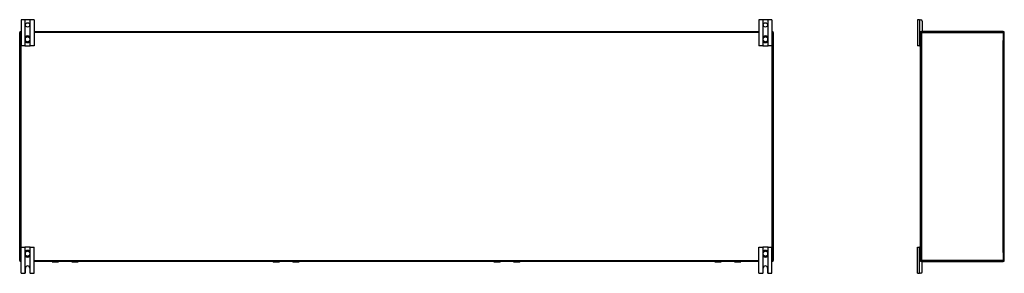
# Model space of a CAD drawing. Header units: inches. Extents: x 16 to 384, y 34 to 179.
# Tile 3 of 12: x 16 to 110, y 95 to 119. Entities that reach past the tile are written whole.
import ezdxf

# ---------------------------------------------------------------- set-up
doc = ezdxf.new("R2010")
doc.units = ezdxf.units.IN
doc.header["$MEASUREMENT"] = 0
doc.layers.add('Visible Edges(ANSI)', color=7, linetype='Continuous', lineweight=25)
doc.layers.add('Visible Tangent Edges(ANSI)', color=7, linetype='Continuous', lineweight=25)

msp = doc.modelspace()

# ---------------------------------------------------------------- linework, layer by layer
at = {"layer": 'Visible Edges(ANSI)'}
for p, q in [((16.008, 119.198), (15.635, 119.198)), ((15.635, 119.198), (15.635, 116.698)), ((16.039, 119.198), (16.008, 119.198)), ((16.481, 119.198), (16.039, 119.198)), ((16.512, 119.198), (16.481, 119.198)), ((16.885, 119.198), (16.512, 119.198)), ((16.885, 119.198), (16.885, 116.698)), ((86.508, 119.198), (86.135, 119.198)), ((86.135, 119.198), (86.135, 116.698)), ((86.539, 119.198), (86.508, 119.198)), ((86.981, 119.198), (86.539, 119.198)), ((87.012, 119.198), (86.981, 119.198)), ((87.385, 119.198), (87.012, 119.198)), ((87.385, 119.198), (87.385, 116.698)), ((101.475, 119.198), (101.288, 119.198)), ((101.288, 119.198), (101.288, 116.698)), ((101.475, 119.198), (101.582, 119.198)), ((101.738, 119.042), (101.738, 118.104)), ((15.51, 96.172), (15.51, 117.974)), ((15.609, 118.073), (15.635, 118.073)), ((16.885, 118.073), (86.135, 118.073)), ((87.385, 118.073), (87.411, 118.073)), ((87.51, 117.974), (87.51, 96.172)), ((101.58, 117.974), (101.58, 118.042)), ((101.58, 96.172), (101.58, 117.974)), ((101.611, 118.073), (101.679, 118.073)), ((109.481, 118.073), (101.679, 118.073)), ((109.58, 96.172), (109.58, 117.974)), ((16.008, 116.698), (15.635, 116.698)), ((16.008, 116.698), (16.039, 116.698)), ((16.024, 117.434), (16.024, 117.395)), ((16.024, 117.395), (16.024, 117.25)), ((16.024, 117.25), (16.024, 117.212)), ((16.039, 116.698), (16.481, 116.698)), ((16.481, 116.698), (16.512, 116.698)), ((16.496, 117.395), (16.496, 117.434)), ((16.496, 117.25), (16.496, 117.395)), ((16.496, 117.212), (16.496, 117.25)), ((16.885, 116.698), (16.512, 116.698)), ((86.508, 116.698), (86.135, 116.698)), ((86.508, 116.698), (86.539, 116.698)), ((86.524, 117.434), (86.524, 117.395)), ((86.524, 117.395), (86.524, 117.25)), ((86.524, 117.25), (86.524, 117.212)), ((86.539, 116.698), (86.981, 116.698)), ((86.981, 116.698), (87.012, 116.698)), ((86.996, 117.395), (86.996, 117.434)), ((86.996, 117.25), (86.996, 117.395)), ((86.996, 117.212), (86.996, 117.25)), ((87.385, 116.698), (87.012, 116.698)), ((101.475, 116.698), (101.288, 116.698)), ((101.475, 116.698), (101.549, 116.698)), ((101.58, 116.698), (101.549, 116.698)), ((15.635, 97.448), (16.008, 97.448)), ((15.635, 94.948), (15.635, 97.448)), ((16.039, 97.448), (16.008, 97.448)), ((16.024, 96.934), (16.024, 96.895)), ((16.024, 96.895), (16.024, 96.75)), ((16.481, 97.448), (16.039, 97.448)), ((16.512, 97.448), (16.481, 97.448)), ((16.496, 96.895), (16.496, 96.934)), ((16.496, 96.75), (16.496, 96.895)), ((16.512, 97.448), (16.885, 97.448)), ((16.885, 94.948), (16.885, 97.448)), ((86.135, 97.448), (86.508, 97.448)), ((86.135, 94.948), (86.135, 97.448)), ((86.539, 97.448), (86.508, 97.448)), ((86.524, 96.934), (86.524, 96.895)), ((86.524, 96.895), (86.524, 96.75)), ((86.981, 97.448), (86.539, 97.448)), ((87.012, 97.448), (86.981, 97.448)), ((86.996, 96.895), (86.996, 96.934)), ((86.996, 96.75), (86.996, 96.895)), ((87.012, 97.448), (87.385, 97.448)), ((87.385, 94.948), (87.385, 97.448)), ((101.288, 97.448), (101.475, 97.448)), ((101.288, 94.948), (101.288, 97.448)), ((101.549, 97.448), (101.475, 97.448)), ((101.549, 97.448), (101.58, 97.448)), ((15.635, 96.073), (15.609, 96.073)), ((16.024, 96.75), (16.024, 96.712)), ((16.496, 96.712), (16.496, 96.75)), ((86.135, 96.073), (16.885, 96.073)), ((18.628, 96.055), (19.213, 96.055)), ((19.228, 96.073), (19.228, 96.071)), ((20.488, 96.071), (20.488, 96.073)), ((20.504, 96.055), (21.089, 96.055)), ((39.729, 96.055), (40.314, 96.055)), ((40.329, 96.073), (40.329, 96.071)), ((41.589, 96.071), (41.589, 96.073)), ((41.605, 96.055), (42.19, 96.055)), ((60.83, 96.055), (61.415, 96.055)), ((61.43, 96.073), (61.43, 96.071)), ((62.69, 96.071), (62.69, 96.073)), ((62.706, 96.055), (63.291, 96.055)), ((81.931, 96.055), (82.516, 96.055)), ((82.531, 96.073), (82.531, 96.071)), ((83.791, 96.071), (83.791, 96.073)), ((83.807, 96.055), (84.392, 96.055)), ((86.524, 96.75), (86.524, 96.712)), ((86.996, 96.712), (86.996, 96.75)), ((87.411, 96.073), (87.385, 96.073)), ((101.58, 96.104), (101.58, 96.172)), ((101.679, 96.073), (101.611, 96.073)), ((101.679, 96.073), (109.481, 96.073)), ((101.738, 95.104), (101.738, 96.042)), ((16.057, 95.01), (16.057, 95.448)), ((16.463, 95.448), (16.463, 95.01)), ((86.557, 95.01), (86.557, 95.448)), ((86.963, 95.448), (86.963, 95.01)), ((15.635, 94.948), (15.995, 94.948)), ((16.525, 94.948), (16.885, 94.948)), ((86.135, 94.948), (86.495, 94.948)), ((87.025, 94.948), (87.385, 94.948)), ((101.288, 94.948), (101.475, 94.948)), ((101.582, 94.948), (101.475, 94.948))]:
    msp.add_line(p, q, dxfattribs=at)
at = {"layer": 'Visible Edges(ANSI)', "flags": 128}
for points in [[(16.155, 117.62), (16.145, 117.616), (16.136, 117.612), (16.127, 117.608), (16.118, 117.602), (16.11, 117.597), (16.101, 117.591), (16.094, 117.585), (16.086, 117.578), (16.079, 117.571), (16.072, 117.564), (16.066, 117.556), (16.06, 117.548), (16.054, 117.539), (16.049, 117.531), (16.044, 117.522), (16.04, 117.513), (16.036, 117.504), (16.033, 117.494), (16.03, 117.484), (16.028, 117.475), (16.026, 117.465), (16.025, 117.454), (16.024, 117.444), (16.024, 117.434)], [(16.496, 117.434), (16.496, 117.444), (16.495, 117.454), (16.494, 117.465), (16.492, 117.475), (16.49, 117.484), (16.487, 117.494), (16.483, 117.504), (16.48, 117.513), (16.475, 117.522), (16.471, 117.531), (16.465, 117.539), (16.46, 117.548), (16.454, 117.556), (16.447, 117.564), (16.441, 117.571), (16.433, 117.578), (16.426, 117.585), (16.418, 117.591), (16.41, 117.597), (16.401, 117.602), (16.393, 117.608), (16.383, 117.612), (16.374, 117.616), (16.365, 117.62)], [(86.655, 117.62), (86.645, 117.616), (86.636, 117.612), (86.627, 117.608), (86.618, 117.602), (86.61, 117.597), (86.601, 117.591), (86.594, 117.585), (86.586, 117.578), (86.579, 117.571), (86.572, 117.564), (86.566, 117.556), (86.56, 117.548), (86.554, 117.539), (86.549, 117.531), (86.544, 117.522), (86.54, 117.513), (86.536, 117.504), (86.533, 117.494), (86.53, 117.484), (86.528, 117.475), (86.526, 117.465), (86.525, 117.454), (86.524, 117.444), (86.524, 117.434)], [(86.996, 117.434), (86.996, 117.444), (86.995, 117.454), (86.994, 117.465), (86.992, 117.475), (86.99, 117.484), (86.987, 117.494), (86.983, 117.504), (86.98, 117.513), (86.975, 117.522), (86.971, 117.531), (86.965, 117.539), (86.96, 117.548), (86.954, 117.556), (86.947, 117.564), (86.941, 117.571), (86.933, 117.578), (86.926, 117.585), (86.918, 117.591), (86.91, 117.597), (86.901, 117.602), (86.893, 117.608), (86.883, 117.612), (86.874, 117.616), (86.865, 117.62)], [(16.024, 117.212), (16.024, 117.201), (16.025, 117.191), (16.026, 117.181), (16.028, 117.171), (16.03, 117.162), (16.033, 117.152), (16.036, 117.142), (16.04, 117.133), (16.044, 117.124), (16.049, 117.115), (16.054, 117.107), (16.059, 117.098), (16.065, 117.09), (16.072, 117.082), (16.079, 117.075), (16.086, 117.068), (16.093, 117.061), (16.101, 117.055), (16.11, 117.049), (16.118, 117.043), (16.127, 117.038), (16.136, 117.034), (16.145, 117.03), (16.155, 117.026)], [(16.365, 117.026), (16.374, 117.03), (16.384, 117.034), (16.393, 117.038), (16.401, 117.043), (16.41, 117.049), (16.418, 117.055), (16.426, 117.061), (16.434, 117.068), (16.441, 117.075), (16.448, 117.082), (16.454, 117.09), (16.46, 117.098), (16.466, 117.107), (16.471, 117.115), (16.475, 117.124), (16.48, 117.133), (16.483, 117.142), (16.487, 117.152), (16.49, 117.162), (16.492, 117.171), (16.494, 117.181), (16.495, 117.191), (16.496, 117.201), (16.496, 117.212)], [(86.524, 117.212), (86.524, 117.201), (86.525, 117.191), (86.526, 117.181), (86.528, 117.171), (86.53, 117.162), (86.533, 117.152), (86.536, 117.142), (86.54, 117.133), (86.544, 117.124), (86.549, 117.115), (86.554, 117.107), (86.559, 117.098), (86.565, 117.09), (86.572, 117.082), (86.579, 117.075), (86.586, 117.068), (86.593, 117.061), (86.601, 117.055), (86.61, 117.049), (86.618, 117.043), (86.627, 117.038), (86.636, 117.034), (86.645, 117.03), (86.655, 117.026)], [(86.865, 117.026), (86.874, 117.03), (86.884, 117.034), (86.893, 117.038), (86.901, 117.043), (86.91, 117.049), (86.918, 117.055), (86.926, 117.061), (86.934, 117.068), (86.941, 117.075), (86.948, 117.082), (86.954, 117.09), (86.96, 117.098), (86.966, 117.107), (86.971, 117.115), (86.975, 117.124), (86.98, 117.133), (86.983, 117.142), (86.987, 117.152), (86.99, 117.162), (86.992, 117.171), (86.994, 117.181), (86.995, 117.191), (86.996, 117.201), (86.996, 117.212)], [(16.155, 97.12), (16.145, 97.116), (16.136, 97.112), (16.127, 97.107), (16.118, 97.102), (16.109, 97.097), (16.101, 97.091), (16.093, 97.085), (16.086, 97.078), (16.079, 97.071), (16.072, 97.063), (16.065, 97.056), (16.059, 97.048), (16.054, 97.039), (16.049, 97.031), (16.044, 97.022), (16.04, 97.013), (16.036, 97.003), (16.033, 96.994), (16.03, 96.984), (16.028, 96.974), (16.026, 96.964), (16.025, 96.954), (16.024, 96.944), (16.024, 96.934)], [(16.496, 96.934), (16.496, 96.944), (16.495, 96.954), (16.494, 96.964), (16.492, 96.974), (16.49, 96.984), (16.487, 96.994), (16.483, 97.003), (16.48, 97.013), (16.475, 97.022), (16.471, 97.031), (16.466, 97.039), (16.46, 97.048), (16.454, 97.056), (16.448, 97.063), (16.441, 97.071), (16.434, 97.078), (16.426, 97.085), (16.418, 97.091), (16.41, 97.097), (16.401, 97.102), (16.393, 97.107), (16.384, 97.112), (16.374, 97.116), (16.365, 97.12)], [(86.655, 97.12), (86.645, 97.116), (86.636, 97.112), (86.627, 97.107), (86.618, 97.102), (86.609, 97.097), (86.601, 97.091), (86.593, 97.085), (86.586, 97.078), (86.579, 97.071), (86.572, 97.063), (86.565, 97.056), (86.559, 97.048), (86.554, 97.039), (86.549, 97.031), (86.544, 97.022), (86.54, 97.013), (86.536, 97.003), (86.533, 96.994), (86.53, 96.984), (86.528, 96.974), (86.526, 96.964), (86.525, 96.954), (86.524, 96.944), (86.524, 96.934)], [(86.996, 96.934), (86.996, 96.944), (86.995, 96.954), (86.994, 96.964), (86.992, 96.974), (86.99, 96.984), (86.987, 96.994), (86.983, 97.003), (86.98, 97.013), (86.975, 97.022), (86.971, 97.031), (86.966, 97.039), (86.96, 97.048), (86.954, 97.056), (86.948, 97.063), (86.941, 97.071), (86.934, 97.078), (86.926, 97.085), (86.918, 97.091), (86.91, 97.097), (86.901, 97.102), (86.893, 97.107), (86.884, 97.112), (86.874, 97.116), (86.865, 97.12)], [(16.024, 96.712), (16.024, 96.701), (16.025, 96.691), (16.026, 96.681), (16.028, 96.671), (16.03, 96.661), (16.033, 96.652), (16.036, 96.642), (16.04, 96.633), (16.044, 96.624), (16.049, 96.615), (16.054, 96.606), (16.06, 96.598), (16.066, 96.59), (16.072, 96.582), (16.079, 96.575), (16.086, 96.568), (16.094, 96.561), (16.101, 96.555), (16.11, 96.549), (16.118, 96.543), (16.127, 96.538), (16.136, 96.534), (16.145, 96.53), (16.155, 96.526)], [(16.365, 96.526), (16.374, 96.53), (16.383, 96.534), (16.393, 96.538), (16.401, 96.543), (16.41, 96.549), (16.418, 96.555), (16.426, 96.561), (16.433, 96.568), (16.441, 96.575), (16.447, 96.582), (16.454, 96.59), (16.46, 96.598), (16.465, 96.606), (16.471, 96.615), (16.475, 96.624), (16.48, 96.633), (16.483, 96.642), (16.487, 96.652), (16.49, 96.661), (16.492, 96.671), (16.494, 96.681), (16.495, 96.691), (16.496, 96.701), (16.496, 96.712)], [(86.524, 96.712), (86.524, 96.701), (86.525, 96.691), (86.526, 96.681), (86.528, 96.671), (86.53, 96.661), (86.533, 96.652), (86.536, 96.642), (86.54, 96.633), (86.544, 96.624), (86.549, 96.615), (86.554, 96.606), (86.56, 96.598), (86.566, 96.59), (86.572, 96.582), (86.579, 96.575), (86.586, 96.568), (86.594, 96.561), (86.601, 96.555), (86.61, 96.549), (86.618, 96.543), (86.627, 96.538), (86.636, 96.534), (86.645, 96.53), (86.655, 96.526)], [(86.865, 96.526), (86.874, 96.53), (86.883, 96.534), (86.893, 96.538), (86.901, 96.543), (86.91, 96.549), (86.918, 96.555), (86.926, 96.561), (86.933, 96.568), (86.941, 96.575), (86.947, 96.582), (86.954, 96.59), (86.96, 96.598), (86.965, 96.606), (86.971, 96.615), (86.975, 96.624), (86.98, 96.633), (86.983, 96.642), (86.987, 96.652), (86.99, 96.661), (86.992, 96.671), (86.994, 96.681), (86.995, 96.691), (86.996, 96.701), (86.996, 96.712)], [(16.008, 94.949), (16.008, 94.949), (16.007, 94.949), (16.007, 94.949), (16.007, 94.949), (16.006, 94.949), (16.006, 94.949), (16.005, 94.949), (16.005, 94.949), (16.004, 94.949), (16.004, 94.949), (16.003, 94.948), (16.003, 94.948), (16.002, 94.948), (16.002, 94.948), (16.001, 94.948), (16, 94.948), (16, 94.948), (15.999, 94.948), (15.998, 94.948), (15.998, 94.948), (15.997, 94.948), (15.996, 94.948), (15.996, 94.948), (15.995, 94.948)], [(16.039, 94.966), (16.037, 94.965), (16.036, 94.963), (16.034, 94.962), (16.032, 94.961), (16.031, 94.959), (16.029, 94.958), (16.028, 94.957), (16.026, 94.956), (16.024, 94.955), (16.023, 94.955), (16.021, 94.954), (16.02, 94.953), (16.018, 94.952), (16.017, 94.952), (16.015, 94.951), (16.014, 94.951), (16.013, 94.951), (16.012, 94.95), (16.011, 94.95), (16.01, 94.95), (16.009, 94.95), (16.009, 94.949), (16.008, 94.949), (16.008, 94.949)], [(16.512, 94.949), (16.511, 94.949), (16.511, 94.949), (16.51, 94.95), (16.509, 94.95), (16.509, 94.95), (16.508, 94.95), (16.507, 94.951), (16.505, 94.951), (16.504, 94.951), (16.503, 94.952), (16.502, 94.952), (16.5, 94.953), (16.498, 94.954), (16.497, 94.955), (16.495, 94.955), (16.494, 94.956), (16.492, 94.957), (16.49, 94.958), (16.489, 94.959), (16.487, 94.961), (16.485, 94.962), (16.484, 94.963), (16.482, 94.965), (16.481, 94.966)], [(16.525, 94.948), (16.524, 94.948), (16.523, 94.948), (16.522, 94.948), (16.522, 94.948), (16.521, 94.948), (16.52, 94.948), (16.52, 94.948), (16.519, 94.948), (16.518, 94.948), (16.518, 94.948), (16.517, 94.948), (16.517, 94.948), (16.516, 94.948), (16.516, 94.949), (16.515, 94.949), (16.515, 94.949), (16.514, 94.949), (16.514, 94.949), (16.513, 94.949), (16.513, 94.949), (16.513, 94.949), (16.512, 94.949), (16.512, 94.949), (16.512, 94.949)], [(86.508, 94.949), (86.508, 94.949), (86.507, 94.949), (86.507, 94.949), (86.507, 94.949), (86.506, 94.949), (86.506, 94.949), (86.505, 94.949), (86.505, 94.949), (86.504, 94.949), (86.504, 94.949), (86.503, 94.948), (86.503, 94.948), (86.502, 94.948), (86.502, 94.948), (86.501, 94.948), (86.5, 94.948), (86.5, 94.948), (86.499, 94.948), (86.498, 94.948), (86.498, 94.948), (86.497, 94.948), (86.496, 94.948), (86.496, 94.948), (86.495, 94.948)], [(86.539, 94.966), (86.537, 94.965), (86.536, 94.963), (86.534, 94.962), (86.532, 94.961), (86.531, 94.959), (86.529, 94.958), (86.528, 94.957), (86.526, 94.956), (86.524, 94.955), (86.523, 94.955), (86.521, 94.954), (86.52, 94.953), (86.518, 94.952), (86.517, 94.952), (86.515, 94.951), (86.514, 94.951), (86.513, 94.951), (86.512, 94.95), (86.511, 94.95), (86.51, 94.95), (86.509, 94.95), (86.509, 94.949), (86.508, 94.949), (86.508, 94.949)], [(87.012, 94.949), (87.011, 94.949), (87.011, 94.949), (87.01, 94.95), (87.009, 94.95), (87.009, 94.95), (87.008, 94.95), (87.007, 94.951), (87.005, 94.951), (87.004, 94.951), (87.003, 94.952), (87.002, 94.952), (87, 94.953), (86.998, 94.954), (86.997, 94.955), (86.995, 94.955), (86.994, 94.956), (86.992, 94.957), (86.99, 94.958), (86.989, 94.959), (86.987, 94.961), (86.985, 94.962), (86.984, 94.963), (86.982, 94.965), (86.981, 94.966)], [(87.025, 94.948), (87.024, 94.948), (87.023, 94.948), (87.022, 94.948), (87.022, 94.948), (87.021, 94.948), (87.02, 94.948), (87.02, 94.948), (87.019, 94.948), (87.018, 94.948), (87.018, 94.948), (87.017, 94.948), (87.017, 94.948), (87.016, 94.948), (87.016, 94.949), (87.015, 94.949), (87.015, 94.949), (87.014, 94.949), (87.014, 94.949), (87.013, 94.949), (87.013, 94.949), (87.013, 94.949), (87.012, 94.949), (87.012, 94.949), (87.012, 94.949)]]:
    msp.add_lwpolyline(points, dxfattribs=at)
at = {"layer": 'Visible Edges(ANSI)'}
for centre in [(16.26, 118.698), (86.76, 118.698)]:
    msp.add_circle(centre, 0.203, dxfattribs=at)
for centre, radius, start, end in [((101.582, 119.042), 0.156, 0, 90), ((15.609, 117.974), 0.099, 90, 180), ((16.26, 117.323), 0.315, 70.52878, 109.47122), ((86.76, 117.323), 0.315, 70.52878, 109.47122), ((87.411, 117.974), 0.099, 0, 90), ((101.679, 117.974), 0.099, 90, 180), ((101.611, 118.042), 0.031, 90, 180), ((101.707, 118.104), 0.031, 270, 0), ((109.481, 117.974), 0.099, 0, 90), ((16.26, 117.323), 0.315, 250.52878, 289.47122), ((86.76, 117.323), 0.315, 250.52878, 289.47122), ((101.549, 116.729), 0.031, 270, 0), ((16.26, 96.823), 0.315, 70.52878, 109.47122), ((86.76, 96.823), 0.315, 70.52878, 109.47122), ((101.549, 97.417), 0.031, 0, 90), ((15.609, 96.172), 0.099, 180, 270), ((16.26, 96.823), 0.315, 250.52878, 289.47122), ((18.628, 96.075), 0.0197, 185.32471, 270), ((19.213, 96.071), 0.0157, 270, 0), ((20.504, 96.071), 0.0157, 180, 270), ((21.089, 96.075), 0.0197, 270, 354.67529), ((39.729, 96.075), 0.0197, 185.32471, 270), ((40.314, 96.071), 0.0157, 270, 0), ((41.605, 96.071), 0.0157, 180, 270), ((42.19, 96.075), 0.0197, 270, 354.67529), ((60.83, 96.075), 0.0197, 185.32471, 270), ((61.415, 96.071), 0.0157, 270, 0), ((62.706, 96.071), 0.0157, 180, 270), ((63.291, 96.075), 0.0197, 270, 354.67529), ((81.931, 96.075), 0.0197, 185.32471, 270), ((82.516, 96.071), 0.0157, 270, 0), ((83.807, 96.071), 0.0157, 180, 270), ((84.392, 96.075), 0.0197, 270, 354.67529), ((86.76, 96.823), 0.315, 250.52878, 289.47122), ((87.411, 96.172), 0.099, 270, 0), ((101.679, 96.172), 0.099, 180, 270), ((101.611, 96.104), 0.031, 180, 270), ((101.707, 96.042), 0.031, 0, 90), ((109.481, 96.172), 0.099, 270, 0), ((16.26, 95.448), 0.203, 0, 180), ((86.76, 95.448), 0.203, 0, 180), ((101.582, 95.104), 0.156, 270, 0), ((15.995, 95.01), 0.062, 314.93354, 0), ((16.525, 95.01), 0.062, 180, 225.06646), ((86.495, 95.01), 0.062, 314.93354, 0), ((87.025, 95.01), 0.062, 180, 225.06646)]:
    msp.add_arc(centre, radius, start, end, dxfattribs=at)
at = {"layer": 'Visible Tangent Edges(ANSI)'}
for p, q in [((16.008, 119.198), (16.008, 116.698)), ((16.039, 117.51), (16.039, 119.198)), ((16.481, 119.198), (16.481, 117.51)), ((16.512, 116.698), (16.512, 119.198)), ((86.508, 119.198), (86.508, 116.698)), ((86.539, 117.51), (86.539, 119.198)), ((86.981, 119.198), (86.981, 117.51)), ((87.012, 116.698), (87.012, 119.198)), ((101.475, 119.198), (101.475, 116.698)), ((15.51, 117.974), (15.609, 117.974)), ((15.609, 117.974), (15.609, 118.073)), ((15.609, 117.974), (15.609, 96.172)), ((15.635, 117.974), (15.609, 117.974)), ((16.157, 117.614), (16.155, 117.62)), ((16.363, 117.614), (16.365, 117.62)), ((86.135, 117.974), (16.885, 117.974)), ((86.657, 117.614), (86.655, 117.62)), ((86.863, 117.614), (86.865, 117.62)), ((87.411, 117.974), (87.385, 117.974)), ((87.411, 118.073), (87.411, 117.974)), ((87.411, 117.974), (87.51, 117.974)), ((87.411, 96.172), (87.411, 117.974)), ((101.58, 117.974), (101.679, 117.974)), ((101.679, 118.073), (101.679, 117.974)), ((101.679, 117.974), (109.481, 117.974)), ((101.679, 117.974), (101.679, 96.172)), ((109.481, 117.974), (109.481, 118.073)), ((109.481, 117.974), (109.58, 117.974)), ((109.481, 117.974), (109.481, 117.199)), ((16.024, 117.395), (16.043, 117.395)), ((16.024, 117.25), (16.043, 117.25)), ((16.039, 116.698), (16.039, 117.136)), ((16.043, 117.25), (16.043, 117.395)), ((16.155, 117.026), (16.157, 117.031)), ((16.365, 117.026), (16.363, 117.031)), ((16.496, 117.395), (16.476, 117.395)), ((16.476, 117.395), (16.476, 117.25)), ((16.496, 117.25), (16.476, 117.25)), ((16.481, 117.136), (16.481, 116.698)), ((86.524, 117.395), (86.543, 117.395)), ((86.524, 117.25), (86.543, 117.25)), ((86.539, 116.698), (86.539, 117.136)), ((86.543, 117.25), (86.543, 117.395)), ((86.655, 117.026), (86.657, 117.031)), ((86.865, 117.026), (86.863, 117.031)), ((86.996, 117.395), (86.976, 117.395)), ((86.976, 117.395), (86.976, 117.25)), ((86.996, 117.25), (86.976, 117.25)), ((86.981, 117.136), (86.981, 116.698)), ((109.481, 96.947), (109.481, 117.199)), ((16.008, 97.448), (16.008, 94.949)), ((16.024, 96.895), (16.043, 96.895)), ((16.039, 97.01), (16.039, 97.448)), ((16.043, 96.75), (16.043, 96.895)), ((16.155, 97.12), (16.157, 97.114)), ((16.365, 97.12), (16.363, 97.114)), ((16.496, 96.895), (16.476, 96.895)), ((16.476, 96.895), (16.476, 96.75)), ((16.481, 97.448), (16.481, 97.01)), ((16.512, 94.949), (16.512, 97.448)), ((86.508, 97.448), (86.508, 94.949)), ((86.524, 96.895), (86.543, 96.895)), ((86.539, 97.01), (86.539, 97.448)), ((86.543, 96.75), (86.543, 96.895)), ((86.655, 97.12), (86.657, 97.114)), ((86.865, 97.12), (86.863, 97.114)), ((86.996, 96.895), (86.976, 96.895)), ((86.976, 96.895), (86.976, 96.75)), ((86.981, 97.448), (86.981, 97.01)), ((87.012, 94.949), (87.012, 97.448)), ((101.475, 94.948), (101.475, 97.448)), ((109.481, 96.947), (109.481, 96.172)), ((15.609, 96.172), (15.51, 96.172)), ((15.609, 96.172), (15.635, 96.172)), ((15.609, 96.073), (15.609, 96.172)), ((16.024, 96.75), (16.043, 96.75)), ((16.039, 94.966), (16.039, 96.636)), ((16.157, 96.531), (16.155, 96.526)), ((16.363, 96.531), (16.365, 96.526)), ((16.496, 96.75), (16.476, 96.75)), ((16.481, 96.636), (16.481, 94.966)), ((16.885, 96.172), (86.135, 96.172)), ((18.628, 96.073), (18.628, 96.055)), ((19.213, 96.055), (19.213, 96.073)), ((20.504, 96.073), (20.504, 96.055)), ((21.089, 96.055), (21.089, 96.073)), ((39.729, 96.073), (39.729, 96.055)), ((40.314, 96.055), (40.314, 96.073)), ((41.605, 96.073), (41.605, 96.055)), ((42.19, 96.055), (42.19, 96.073)), ((60.83, 96.073), (60.83, 96.055)), ((61.415, 96.055), (61.415, 96.073)), ((62.706, 96.073), (62.706, 96.055)), ((63.291, 96.055), (63.291, 96.073)), ((81.931, 96.073), (81.931, 96.055)), ((82.516, 96.055), (82.516, 96.073)), ((83.807, 96.073), (83.807, 96.055)), ((84.392, 96.055), (84.392, 96.073)), ((86.524, 96.75), (86.543, 96.75)), ((86.539, 94.966), (86.539, 96.636)), ((86.657, 96.531), (86.655, 96.526)), ((86.863, 96.531), (86.865, 96.526)), ((86.996, 96.75), (86.976, 96.75)), ((86.981, 96.636), (86.981, 94.966)), ((87.385, 96.172), (87.411, 96.172)), ((87.411, 96.172), (87.411, 96.073)), ((87.51, 96.172), (87.411, 96.172)), ((101.679, 96.172), (101.58, 96.172)), ((109.481, 96.172), (101.679, 96.172)), ((101.679, 96.172), (101.679, 96.073)), ((109.58, 96.172), (109.481, 96.172)), ((109.481, 96.073), (109.481, 96.172))]:
    msp.add_line(p, q, dxfattribs=at)
at = {"layer": 'Visible Tangent Edges(ANSI)', "flags": 128}
for points in [[(16.04, 117.436), (16.04, 117.445), (16.04, 117.455), (16.041, 117.465), (16.042, 117.474), (16.043, 117.484), (16.046, 117.493), (16.048, 117.502), (16.051, 117.511), (16.055, 117.52), (16.059, 117.528), (16.064, 117.537), (16.069, 117.545), (16.074, 117.553), (16.08, 117.56), (16.086, 117.567), (16.093, 117.574), (16.099, 117.581), (16.107, 117.587), (16.114, 117.592), (16.122, 117.598), (16.131, 117.603), (16.139, 117.607), (16.148, 117.611), (16.157, 117.614)], [(16.363, 117.614), (16.372, 117.611), (16.38, 117.607), (16.389, 117.603), (16.397, 117.598), (16.405, 117.592), (16.413, 117.587), (16.42, 117.581), (16.427, 117.574), (16.434, 117.567), (16.44, 117.56), (16.446, 117.553), (16.451, 117.545), (16.456, 117.537), (16.461, 117.528), (16.465, 117.52), (16.468, 117.511), (16.471, 117.502), (16.474, 117.493), (16.476, 117.484), (16.478, 117.474), (16.479, 117.465), (16.479, 117.455), (16.48, 117.445), (16.479, 117.436)], [(86.54, 117.436), (86.54, 117.445), (86.54, 117.455), (86.541, 117.465), (86.542, 117.474), (86.543, 117.484), (86.546, 117.493), (86.548, 117.502), (86.551, 117.511), (86.555, 117.52), (86.559, 117.528), (86.564, 117.537), (86.569, 117.545), (86.574, 117.553), (86.58, 117.56), (86.586, 117.567), (86.593, 117.574), (86.599, 117.581), (86.607, 117.587), (86.614, 117.592), (86.622, 117.598), (86.631, 117.603), (86.639, 117.607), (86.648, 117.611), (86.657, 117.614)], [(86.863, 117.614), (86.872, 117.611), (86.88, 117.607), (86.889, 117.603), (86.897, 117.598), (86.905, 117.592), (86.913, 117.587), (86.92, 117.581), (86.927, 117.574), (86.934, 117.567), (86.94, 117.56), (86.946, 117.553), (86.951, 117.545), (86.956, 117.537), (86.961, 117.528), (86.965, 117.52), (86.968, 117.511), (86.971, 117.502), (86.974, 117.493), (86.976, 117.484), (86.978, 117.474), (86.979, 117.465), (86.979, 117.455), (86.98, 117.445), (86.979, 117.436)], [(16.043, 117.395), (16.043, 117.397), (16.043, 117.399), (16.043, 117.4), (16.043, 117.402), (16.043, 117.404), (16.043, 117.405), (16.042, 117.407), (16.042, 117.409), (16.042, 117.41), (16.042, 117.412), (16.042, 117.414), (16.042, 117.415), (16.042, 117.417), (16.042, 117.419), (16.042, 117.42), (16.041, 117.422), (16.041, 117.424), (16.041, 117.426), (16.041, 117.427), (16.041, 117.429), (16.041, 117.431), (16.041, 117.432), (16.041, 117.434), (16.04, 117.436)], [(16.04, 117.21), (16.041, 117.212), (16.041, 117.214), (16.041, 117.215), (16.041, 117.217), (16.041, 117.219), (16.041, 117.22), (16.041, 117.222), (16.041, 117.224), (16.042, 117.225), (16.042, 117.227), (16.042, 117.229), (16.042, 117.23), (16.042, 117.232), (16.042, 117.234), (16.042, 117.235), (16.042, 117.237), (16.042, 117.239), (16.043, 117.24), (16.043, 117.242), (16.043, 117.244), (16.043, 117.245), (16.043, 117.247), (16.043, 117.249), (16.043, 117.25)], [(16.157, 117.031), (16.148, 117.035), (16.139, 117.039), (16.131, 117.043), (16.122, 117.048), (16.114, 117.053), (16.107, 117.059), (16.099, 117.065), (16.092, 117.072), (16.086, 117.079), (16.08, 117.086), (16.074, 117.093), (16.068, 117.101), (16.063, 117.109), (16.059, 117.118), (16.055, 117.126), (16.051, 117.135), (16.048, 117.144), (16.046, 117.153), (16.043, 117.162), (16.042, 117.172), (16.041, 117.181), (16.04, 117.191), (16.04, 117.201), (16.04, 117.21)], [(16.479, 117.21), (16.48, 117.201), (16.479, 117.191), (16.479, 117.181), (16.478, 117.172), (16.476, 117.162), (16.474, 117.153), (16.471, 117.144), (16.468, 117.135), (16.465, 117.126), (16.461, 117.118), (16.456, 117.109), (16.451, 117.101), (16.446, 117.093), (16.44, 117.086), (16.434, 117.079), (16.427, 117.072), (16.42, 117.065), (16.413, 117.059), (16.405, 117.053), (16.397, 117.048), (16.389, 117.043), (16.38, 117.039), (16.372, 117.035), (16.363, 117.031)], [(16.479, 117.436), (16.479, 117.434), (16.479, 117.432), (16.479, 117.431), (16.479, 117.429), (16.478, 117.427), (16.478, 117.426), (16.478, 117.424), (16.478, 117.422), (16.478, 117.42), (16.478, 117.419), (16.478, 117.417), (16.478, 117.415), (16.478, 117.414), (16.477, 117.412), (16.477, 117.41), (16.477, 117.409), (16.477, 117.407), (16.477, 117.405), (16.477, 117.404), (16.477, 117.402), (16.477, 117.4), (16.477, 117.399), (16.476, 117.397), (16.476, 117.395)], [(16.476, 117.25), (16.476, 117.249), (16.477, 117.247), (16.477, 117.245), (16.477, 117.244), (16.477, 117.242), (16.477, 117.24), (16.477, 117.239), (16.477, 117.237), (16.477, 117.235), (16.477, 117.234), (16.478, 117.232), (16.478, 117.23), (16.478, 117.229), (16.478, 117.227), (16.478, 117.225), (16.478, 117.224), (16.478, 117.222), (16.478, 117.22), (16.478, 117.219), (16.479, 117.217), (16.479, 117.215), (16.479, 117.214), (16.479, 117.212), (16.479, 117.21)], [(86.543, 117.395), (86.543, 117.397), (86.543, 117.399), (86.543, 117.4), (86.543, 117.402), (86.543, 117.404), (86.543, 117.405), (86.542, 117.407), (86.542, 117.409), (86.542, 117.41), (86.542, 117.412), (86.542, 117.414), (86.542, 117.415), (86.542, 117.417), (86.542, 117.419), (86.542, 117.42), (86.541, 117.422), (86.541, 117.424), (86.541, 117.426), (86.541, 117.427), (86.541, 117.429), (86.541, 117.431), (86.541, 117.432), (86.541, 117.434), (86.54, 117.436)], [(86.54, 117.21), (86.541, 117.212), (86.541, 117.214), (86.541, 117.215), (86.541, 117.217), (86.541, 117.219), (86.541, 117.22), (86.541, 117.222), (86.541, 117.224), (86.542, 117.225), (86.542, 117.227), (86.542, 117.229), (86.542, 117.23), (86.542, 117.232), (86.542, 117.234), (86.542, 117.235), (86.542, 117.237), (86.542, 117.239), (86.543, 117.24), (86.543, 117.242), (86.543, 117.244), (86.543, 117.245), (86.543, 117.247), (86.543, 117.249), (86.543, 117.25)], [(86.657, 117.031), (86.648, 117.035), (86.639, 117.039), (86.631, 117.043), (86.622, 117.048), (86.614, 117.053), (86.607, 117.059), (86.599, 117.065), (86.592, 117.072), (86.586, 117.079), (86.58, 117.086), (86.574, 117.093), (86.568, 117.101), (86.563, 117.109), (86.559, 117.118), (86.555, 117.126), (86.551, 117.135), (86.548, 117.144), (86.546, 117.153), (86.543, 117.162), (86.542, 117.172), (86.541, 117.181), (86.54, 117.191), (86.54, 117.201), (86.54, 117.21)], [(86.979, 117.21), (86.98, 117.201), (86.979, 117.191), (86.979, 117.181), (86.978, 117.172), (86.976, 117.162), (86.974, 117.153), (86.971, 117.144), (86.968, 117.135), (86.965, 117.126), (86.961, 117.118), (86.956, 117.109), (86.951, 117.101), (86.946, 117.093), (86.94, 117.086), (86.934, 117.079), (86.927, 117.072), (86.92, 117.065), (86.913, 117.059), (86.905, 117.053), (86.897, 117.048), (86.889, 117.043), (86.88, 117.039), (86.872, 117.035), (86.863, 117.031)], [(86.979, 117.436), (86.979, 117.434), (86.979, 117.432), (86.979, 117.431), (86.979, 117.429), (86.978, 117.427), (86.978, 117.426), (86.978, 117.424), (86.978, 117.422), (86.978, 117.42), (86.978, 117.419), (86.978, 117.417), (86.978, 117.415), (86.978, 117.414), (86.977, 117.412), (86.977, 117.41), (86.977, 117.409), (86.977, 117.407), (86.977, 117.405), (86.977, 117.404), (86.977, 117.402), (86.977, 117.4), (86.977, 117.399), (86.976, 117.397), (86.976, 117.395)], [(86.976, 117.25), (86.976, 117.249), (86.977, 117.247), (86.977, 117.245), (86.977, 117.244), (86.977, 117.242), (86.977, 117.24), (86.977, 117.239), (86.977, 117.237), (86.977, 117.235), (86.977, 117.234), (86.978, 117.232), (86.978, 117.23), (86.978, 117.229), (86.978, 117.227), (86.978, 117.225), (86.978, 117.224), (86.978, 117.222), (86.978, 117.22), (86.978, 117.219), (86.979, 117.217), (86.979, 117.215), (86.979, 117.214), (86.979, 117.212), (86.979, 117.21)], [(16.04, 96.936), (16.04, 96.945), (16.04, 96.955), (16.041, 96.964), (16.042, 96.974), (16.043, 96.983), (16.046, 96.993), (16.048, 97.002), (16.051, 97.011), (16.055, 97.02), (16.059, 97.028), (16.063, 97.036), (16.068, 97.045), (16.074, 97.052), (16.08, 97.06), (16.086, 97.067), (16.092, 97.074), (16.099, 97.081), (16.107, 97.087), (16.114, 97.092), (16.122, 97.098), (16.131, 97.103), (16.139, 97.107), (16.148, 97.111), (16.157, 97.114)], [(16.043, 96.895), (16.043, 96.897), (16.043, 96.899), (16.043, 96.9), (16.043, 96.902), (16.043, 96.904), (16.043, 96.905), (16.042, 96.907), (16.042, 96.909), (16.042, 96.91), (16.042, 96.912), (16.042, 96.914), (16.042, 96.915), (16.042, 96.917), (16.042, 96.919), (16.042, 96.92), (16.041, 96.922), (16.041, 96.924), (16.041, 96.926), (16.041, 96.927), (16.041, 96.929), (16.041, 96.931), (16.041, 96.932), (16.041, 96.934), (16.04, 96.936)], [(16.363, 97.114), (16.372, 97.111), (16.38, 97.107), (16.389, 97.103), (16.397, 97.098), (16.405, 97.092), (16.413, 97.087), (16.42, 97.081), (16.427, 97.074), (16.434, 97.067), (16.44, 97.06), (16.446, 97.052), (16.451, 97.045), (16.456, 97.037), (16.461, 97.028), (16.465, 97.02), (16.468, 97.011), (16.471, 97.002), (16.474, 96.993), (16.476, 96.983), (16.478, 96.974), (16.479, 96.964), (16.479, 96.955), (16.48, 96.945), (16.479, 96.936)], [(16.479, 96.936), (16.479, 96.934), (16.479, 96.932), (16.479, 96.931), (16.479, 96.929), (16.478, 96.927), (16.478, 96.926), (16.478, 96.924), (16.478, 96.922), (16.478, 96.92), (16.478, 96.919), (16.478, 96.917), (16.478, 96.915), (16.478, 96.914), (16.477, 96.912), (16.477, 96.91), (16.477, 96.909), (16.477, 96.907), (16.477, 96.905), (16.477, 96.904), (16.477, 96.902), (16.477, 96.9), (16.477, 96.899), (16.476, 96.897), (16.476, 96.895)], [(86.54, 96.936), (86.54, 96.945), (86.54, 96.955), (86.541, 96.964), (86.542, 96.974), (86.543, 96.983), (86.546, 96.993), (86.548, 97.002), (86.551, 97.011), (86.555, 97.02), (86.559, 97.028), (86.563, 97.036), (86.568, 97.045), (86.574, 97.052), (86.58, 97.06), (86.586, 97.067), (86.592, 97.074), (86.599, 97.081), (86.607, 97.087), (86.614, 97.092), (86.622, 97.098), (86.631, 97.103), (86.639, 97.107), (86.648, 97.111), (86.657, 97.114)], [(86.543, 96.895), (86.543, 96.897), (86.543, 96.899), (86.543, 96.9), (86.543, 96.902), (86.543, 96.904), (86.543, 96.905), (86.542, 96.907), (86.542, 96.909), (86.542, 96.91), (86.542, 96.912), (86.542, 96.914), (86.542, 96.915), (86.542, 96.917), (86.542, 96.919), (86.542, 96.92), (86.541, 96.922), (86.541, 96.924), (86.541, 96.926), (86.541, 96.927), (86.541, 96.929), (86.541, 96.931), (86.541, 96.932), (86.541, 96.934), (86.54, 96.936)], [(86.863, 97.114), (86.872, 97.111), (86.88, 97.107), (86.889, 97.103), (86.897, 97.098), (86.905, 97.092), (86.913, 97.087), (86.92, 97.081), (86.927, 97.074), (86.934, 97.067), (86.94, 97.06), (86.946, 97.052), (86.951, 97.045), (86.956, 97.037), (86.961, 97.028), (86.965, 97.02), (86.968, 97.011), (86.971, 97.002), (86.974, 96.993), (86.976, 96.983), (86.978, 96.974), (86.979, 96.964), (86.979, 96.955), (86.98, 96.945), (86.979, 96.936)], [(86.979, 96.936), (86.979, 96.934), (86.979, 96.932), (86.979, 96.931), (86.979, 96.929), (86.978, 96.927), (86.978, 96.926), (86.978, 96.924), (86.978, 96.922), (86.978, 96.92), (86.978, 96.919), (86.978, 96.917), (86.978, 96.915), (86.978, 96.914), (86.977, 96.912), (86.977, 96.91), (86.977, 96.909), (86.977, 96.907), (86.977, 96.905), (86.977, 96.904), (86.977, 96.902), (86.977, 96.9), (86.977, 96.899), (86.976, 96.897), (86.976, 96.895)], [(16.04, 96.71), (16.041, 96.712), (16.041, 96.714), (16.041, 96.715), (16.041, 96.717), (16.041, 96.719), (16.041, 96.72), (16.041, 96.722), (16.041, 96.724), (16.042, 96.725), (16.042, 96.727), (16.042, 96.729), (16.042, 96.73), (16.042, 96.732), (16.042, 96.734), (16.042, 96.735), (16.042, 96.737), (16.042, 96.739), (16.043, 96.74), (16.043, 96.742), (16.043, 96.744), (16.043, 96.745), (16.043, 96.747), (16.043, 96.749), (16.043, 96.75)], [(16.157, 96.531), (16.148, 96.535), (16.139, 96.539), (16.131, 96.543), (16.122, 96.548), (16.114, 96.553), (16.107, 96.559), (16.099, 96.565), (16.093, 96.572), (16.086, 96.578), (16.08, 96.586), (16.074, 96.593), (16.069, 96.601), (16.064, 96.609), (16.059, 96.617), (16.055, 96.626), (16.051, 96.635), (16.048, 96.644), (16.046, 96.653), (16.043, 96.662), (16.042, 96.672), (16.041, 96.681), (16.04, 96.691), (16.04, 96.701), (16.04, 96.71)], [(16.479, 96.71), (16.48, 96.701), (16.479, 96.691), (16.479, 96.681), (16.478, 96.672), (16.476, 96.662), (16.474, 96.653), (16.471, 96.644), (16.468, 96.635), (16.465, 96.626), (16.461, 96.617), (16.456, 96.609), (16.451, 96.601), (16.446, 96.593), (16.44, 96.586), (16.434, 96.578), (16.427, 96.572), (16.42, 96.565), (16.413, 96.559), (16.405, 96.553), (16.397, 96.548), (16.389, 96.543), (16.38, 96.539), (16.372, 96.535), (16.363, 96.531)], [(16.476, 96.75), (16.476, 96.749), (16.477, 96.747), (16.477, 96.745), (16.477, 96.744), (16.477, 96.742), (16.477, 96.74), (16.477, 96.739), (16.477, 96.737), (16.477, 96.735), (16.477, 96.734), (16.478, 96.732), (16.478, 96.73), (16.478, 96.729), (16.478, 96.727), (16.478, 96.725), (16.478, 96.724), (16.478, 96.722), (16.478, 96.72), (16.478, 96.719), (16.479, 96.717), (16.479, 96.715), (16.479, 96.714), (16.479, 96.712), (16.479, 96.71)], [(86.54, 96.71), (86.541, 96.712), (86.541, 96.714), (86.541, 96.715), (86.541, 96.717), (86.541, 96.719), (86.541, 96.72), (86.541, 96.722), (86.541, 96.724), (86.542, 96.725), (86.542, 96.727), (86.542, 96.729), (86.542, 96.73), (86.542, 96.732), (86.542, 96.734), (86.542, 96.735), (86.542, 96.737), (86.542, 96.739), (86.543, 96.74), (86.543, 96.742), (86.543, 96.744), (86.543, 96.745), (86.543, 96.747), (86.543, 96.749), (86.543, 96.75)], [(86.657, 96.531), (86.648, 96.535), (86.639, 96.539), (86.631, 96.543), (86.622, 96.548), (86.614, 96.553), (86.607, 96.559), (86.599, 96.565), (86.593, 96.572), (86.586, 96.578), (86.58, 96.586), (86.574, 96.593), (86.569, 96.601), (86.564, 96.609), (86.559, 96.617), (86.555, 96.626), (86.551, 96.635), (86.548, 96.644), (86.546, 96.653), (86.543, 96.662), (86.542, 96.672), (86.541, 96.681), (86.54, 96.691), (86.54, 96.701), (86.54, 96.71)], [(86.979, 96.71), (86.98, 96.701), (86.979, 96.691), (86.979, 96.681), (86.978, 96.672), (86.976, 96.662), (86.974, 96.653), (86.971, 96.644), (86.968, 96.635), (86.965, 96.626), (86.961, 96.617), (86.956, 96.609), (86.951, 96.601), (86.946, 96.593), (86.94, 96.586), (86.934, 96.578), (86.927, 96.572), (86.92, 96.565), (86.913, 96.559), (86.905, 96.553), (86.897, 96.548), (86.889, 96.543), (86.88, 96.539), (86.872, 96.535), (86.863, 96.531)], [(86.976, 96.75), (86.976, 96.749), (86.977, 96.747), (86.977, 96.745), (86.977, 96.744), (86.977, 96.742), (86.977, 96.74), (86.977, 96.739), (86.977, 96.737), (86.977, 96.735), (86.977, 96.734), (86.978, 96.732), (86.978, 96.73), (86.978, 96.729), (86.978, 96.727), (86.978, 96.725), (86.978, 96.724), (86.978, 96.722), (86.978, 96.72), (86.978, 96.719), (86.979, 96.717), (86.979, 96.715), (86.979, 96.714), (86.979, 96.712), (86.979, 96.71)]]:
    msp.add_lwpolyline(points, dxfattribs=at)
at = {"layer": 'Visible Tangent Edges(ANSI)'}
for centre, radius, start, end in [((16.26, 117.323), 0.309, 70.52878, 109.47122), ((86.76, 117.323), 0.309, 70.52878, 109.47122), ((16.26, 117.323), 0.228, 18.50863, 161.49137), ((16.26, 117.323), 0.228, 198.50863, 341.49137), ((16.26, 117.323), 0.309, 250.52878, 289.47122), ((86.76, 117.323), 0.228, 18.50863, 161.49137), ((86.76, 117.323), 0.228, 198.50863, 341.49137), ((86.76, 117.323), 0.309, 250.52878, 289.47122), ((16.26, 96.823), 0.228, 18.50863, 161.49137), ((16.26, 96.823), 0.309, 70.52878, 109.47122), ((86.76, 96.823), 0.228, 18.50863, 161.49137), ((86.76, 96.823), 0.309, 70.52878, 109.47122), ((16.26, 96.823), 0.228, 198.50863, 341.49137), ((16.26, 96.823), 0.309, 250.52878, 289.47122), ((86.76, 96.823), 0.228, 198.50863, 341.49137), ((86.76, 96.823), 0.309, 250.52878, 289.47122)]:
    msp.add_arc(centre, radius, start, end, dxfattribs=at)
for centre, major_axis, start_param, end_param in [((16.043, 117.434), (-0.0197, 0), 4.854218, 6.283185), ((16.043, 117.212), (-0.0197, 0), 0, 1.428968), ((16.476, 117.434), (0.0197, 0), 0, 1.428968), ((16.476, 117.212), (0.0197, 0), 4.854218, 6.283185), ((86.543, 117.434), (-0.0197, 0), 4.854218, 6.283185), ((86.543, 117.212), (-0.0197, 0), 0, 1.428968), ((86.976, 117.434), (0.0197, 0), 0, 1.428968), ((86.976, 117.212), (0.0197, 0), 4.854218, 6.283185), ((16.043, 96.934), (-0.0197, 0), 4.854218, 6.283185), ((16.476, 96.934), (0.0197, 0), 0, 1.428968), ((86.543, 96.934), (-0.0197, 0), 4.854218, 6.283185), ((86.976, 96.934), (0.0197, 0), 0, 1.428968), ((16.043, 96.712), (-0.0197, 0), 0, 1.428968), ((16.476, 96.712), (0.0197, 0), 4.854218, 6.283185), ((86.543, 96.712), (-0.0197, 0), 0, 1.428968), ((86.976, 96.712), (0.0197, 0), 4.854218, 6.283185)]:
    msp.add_ellipse(centre, major_axis=major_axis, ratio=0.07343, start_param=start_param, end_param=end_param, dxfattribs=at)

doc.saveas('drawing.dxf')
